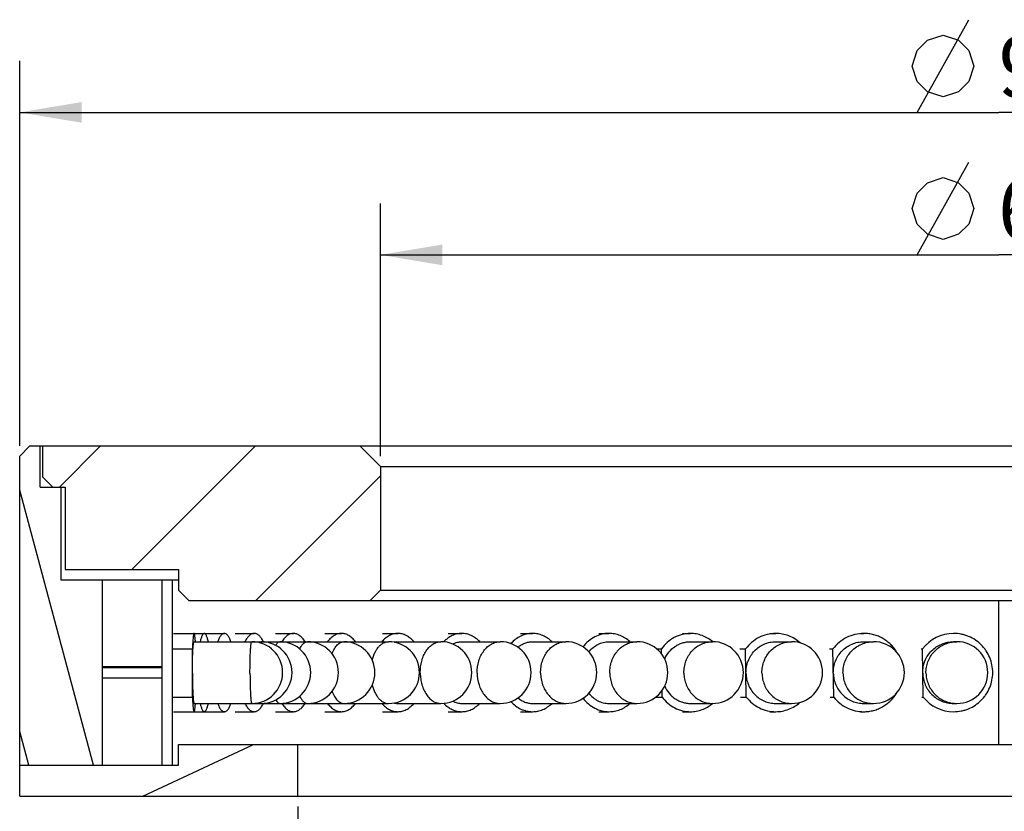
# Model space of a CAD drawing. Header units: millimetres. Extents: x 98 to 281, y 51 to 268.
# Tile 3 of 5: x 101 to 148, y 230 to 268. Entities that reach past the tile are written whole.
import ezdxf
from ezdxf.enums import TextEntityAlignment as Align

# ---------------------------------------------------------------- set-up
doc = ezdxf.new("R2010")
doc.units = ezdxf.units.MM
doc.header["$LTSCALE"] = 23.1
doc.layers.get('0').update_dxf_attribs({"linetype": 'CONTINUOUS'})
doc.layers.add('00_COMPONENTS', color=7, linetype='CONTINUOUS')
doc.layers.add('51__DRAFT_DIMS', color=7, linetype='CONTINUOUS')
doc.styles.get("Standard").update_dxf_attribs({"font": 'simfang.ttf'})
doc.dimstyles.new('DIMSTYLE_3', dxfattribs={"dimtxt": 3, "dimasz": 3, "dimexe": 2.5, "dimexo": 0.5, "dimgap": 0.75, "dimtad": 1, "dimdsep": 46, "dimtxsty": 'STANDARD', "dimblk": '_FILLED', "dimblk1": '_FILLED', "dimblk2": '_FILLED', "dimcen": 0.09, "dimclrt": 3, "dimazin": 2, "dimtp": 0.3, "dimtm": 0.3, "dimtfac": 1, "dimtofl": 0, "dimtmove": 0, "dimatfit": 3, "dimldrblk": '_FILLED', "dimfxl": 1, "dimtolj": 1, "dimarcsym": 0})

# ---------------------------------------------------------------- blocks, each defined once
blk = doc.blocks.new('_FILLED')
at = {"color": 0, "linetype": 'ByBlock'}
blk.add_solid([(0, 0), (-1, 0.167), (-1, -0.167)], dxfattribs=at)
blk = doc.blocks.new('*D3')
at = {"layer": '51__DRAFT_DIMS', "color": 4}
for p, q in [((118.205, 246.922), (118.205, 259.199)), ((178.204, 246.922), (178.204, 259.199)), ((118.205, 256.699), (148.205, 256.699)), ((178.204, 256.699), (148.205, 256.699))]:
    blk.add_line(p, q, dxfattribs=at)
at = {"layer": '51__DRAFT_DIMS', "color": 4, "xscale": 3, "yscale": 3, "zscale": 3, "rotation": 180}
blk.add_blockref('_FILLED', (118.205, 256.699), dxfattribs=at)
at = {"layer": '51__DRAFT_DIMS', "color": 4, "xscale": 3, "yscale": 3, "zscale": 3}
blk.add_blockref('_FILLED', (178.204, 256.699), dxfattribs=at)
at = {"layer": '51__DRAFT_DIMS', "color": 3}
blk.add_text('60', height=3, dxfattribs=at).set_placement((150.205, 257.449), align=Align.CENTER)
blk = doc.blocks.new('*D4')
at = {"layer": '51__DRAFT_DIMS', "color": 4}
for p, q in [((100.705, 247.422), (100.705, 266.119)), ((195.705, 247.422), (195.705, 266.119)), ((100.705, 263.619), (148.205, 263.619)), ((195.705, 263.619), (148.205, 263.619))]:
    blk.add_line(p, q, dxfattribs=at)
at = {"layer": '51__DRAFT_DIMS', "color": 4, "xscale": 3, "yscale": 3, "zscale": 3, "rotation": 180}
blk.add_blockref('_FILLED', (100.705, 263.619), dxfattribs=at)
at = {"layer": '51__DRAFT_DIMS', "color": 4, "xscale": 3, "yscale": 3, "zscale": 3}
blk.add_blockref('_FILLED', (195.705, 263.619), dxfattribs=at)
at = {"layer": '51__DRAFT_DIMS', "color": 3}
blk.add_text('95', height=3, dxfattribs=at).set_placement((150.205, 264.369), align=Align.CENTER)
blk = doc.blocks.new('*D5')
at = {"layer": '51__DRAFT_DIMS', "color": 4}
for p, q in [((114.205, 229.922), (114.205, 218.652)), ((182.204, 229.922), (182.204, 218.652)), ((114.205, 221.152), (148.205, 221.152)), ((182.204, 221.152), (148.205, 221.152))]:
    blk.add_line(p, q, dxfattribs=at)
at = {"layer": '51__DRAFT_DIMS', "color": 4, "xscale": 3, "yscale": 3, "zscale": 3, "rotation": 180}
blk.add_blockref('_FILLED', (114.205, 221.152), dxfattribs=at)
at = {"layer": '51__DRAFT_DIMS', "color": 4, "xscale": 3, "yscale": 3, "zscale": 3}
blk.add_blockref('_FILLED', (182.204, 221.152), dxfattribs=at)
at = {"layer": '51__DRAFT_DIMS', "color": 3}
blk.add_text('68', height=3, dxfattribs=at).set_placement((150.205, 221.902), align=Align.CENTER)

msp = doc.modelspace()

# ---------------------------------------------------------------- hatches: boundary and pattern name
h = msp.add_hatch()
h.set_pattern_fill('DEFAULT__2', color=4, scale=3.033092, angle=285, style=0, pattern_type=0)
h.set_pattern_definition([(285, (0, 0), (2.929742, 0.785022), [])])
edge = h.paths.add_edge_path()
edge.add_line((193.7045, 240.9215), (191.7045, 240.9215))
edge.add_line((193.7045, 245.4215), (193.7045, 240.9215))
edge.add_line((194.7045, 245.4215), (193.7045, 245.4215))
edge.add_line((194.7045, 245.4215), (194.7045, 247.4215))
edge.add_line((195.2045, 247.4215), (194.7045, 247.4215))
edge.add_line((195.7045, 246.9215), (195.2045, 247.4215))
edge.add_line((195.7045, 246.9215), (195.7045, 231.9215))
edge.add_line((195.7045, 231.9215), (191.7045, 231.9215))
edge.add_line((191.7045, 240.9215), (191.7045, 231.9215))
edge = h.paths.add_edge_path()
edge.add_line((104.7048, 240.9215), (102.7047, 240.9215))
edge.add_line((104.7048, 240.9215), (104.7048, 231.9215))
edge.add_line((104.7048, 231.9215), (100.7047, 231.9215))
edge.add_line((100.7047, 246.9215), (100.7047, 231.9215))
edge.add_line((101.2047, 247.4215), (100.7047, 246.9215))
edge.add_line((101.7047, 247.4215), (101.2047, 247.4215))
edge.add_line((101.7047, 245.4215), (101.7047, 247.4215))
edge.add_line((102.7047, 245.4215), (101.7047, 245.4215))
edge.add_line((102.7047, 245.4215), (102.7047, 240.9215))
h = msp.add_hatch()
h.set_pattern_fill('DEFAULT__3', color=4, scale=5.314168, angle=45, style=0, pattern_type=0)
h.set_pattern_definition([(45, (0, 0), (-3.75768, 3.75768), [])])
edge = h.paths.add_edge_path()
edge.add_line((101.8047, 247.4215), (117.2048, 247.4215))
edge.add_line((117.2048, 247.4215), (118.2048, 246.4215))
edge.add_line((118.2048, 246.4215), (118.2048, 240.4215))
edge.add_line((118.2048, 240.4215), (117.7048, 239.9215))
edge.add_line((108.9048, 239.9215), (117.7048, 239.9215))
edge.add_line((108.4048, 240.4215), (108.9048, 239.9215))
edge.add_line((108.4048, 241.4215), (108.4048, 240.4215))
edge.add_line((102.9047, 241.4215), (108.4048, 241.4215))
edge.add_line((102.9047, 245.4215), (102.9047, 241.4215))
edge.add_line((102.305, 245.4215), (102.9047, 245.4215))
edge.add_line((101.8047, 245.9217), (102.305, 245.4215))
edge.add_line((101.8047, 247.4215), (101.8047, 245.9217))
edge = h.paths.add_edge_path()
edge.add_line((179.2045, 247.4215), (194.6045, 247.4215))
edge.add_line((194.6045, 247.4215), (194.6045, 245.9213))
edge.add_line((194.1047, 245.4215), (194.6045, 245.9213))
edge.add_line((193.5045, 245.4215), (194.1047, 245.4215))
edge.add_line((193.5045, 245.4215), (193.5045, 241.4215))
edge.add_line((188.0045, 241.4215), (193.5045, 241.4215))
edge.add_line((188.0045, 241.4215), (188.0045, 240.4215))
edge.add_line((187.5045, 239.9215), (188.0045, 240.4215))
edge.add_line((178.7045, 239.9215), (187.5045, 239.9215))
edge.add_line((178.7045, 239.9215), (178.2045, 240.4215))
edge.add_line((178.2045, 246.4215), (178.2045, 240.4215))
edge.add_line((178.2045, 246.4215), (179.2045, 247.4215))
h = msp.add_hatch()
h.set_pattern_fill('DEFAULT__1', color=4, scale=6.212485, angle=285, style=0, pattern_type=0)
h.set_pattern_definition([(285, (0, 0), (6.0008, 1.60791), [])])
edge = h.paths.add_edge_path()
edge.add_line((188.3045, 240.9215), (188.3045, 231.9215))
edge.add_line((188.3045, 240.9215), (188.8045, 240.9215))
edge.add_line((188.8045, 240.9215), (188.8045, 231.9215))
edge.add_line((188.3045, 231.9215), (188.8045, 231.9215))
edge = h.paths.add_edge_path()
edge.add_line((107.6048, 240.9215), (107.6048, 231.9215))
edge.add_line((108.1048, 240.9215), (107.6048, 240.9215))
edge.add_line((108.1048, 240.9215), (108.1048, 231.9215))
edge.add_line((108.1048, 231.9215), (107.6048, 231.9215))
h = msp.add_hatch()
h.set_pattern_fill('DEFAULT__4', color=4, scale=6.064669, angle=205, style=0, pattern_type=0)
h.set_pattern_definition([(205, (0, 0), (2.56304, -5.49646), [])])
edge = h.paths.add_edge_path()
edge.add_line((100.7047, 230.4215), (114.2048, 230.4215))
edge.add_line((100.7047, 230.4215), (100.7047, 231.9215))
edge.add_line((100.7047, 231.9215), (108.4048, 231.9215))
edge.add_line((108.4048, 231.9215), (108.4048, 232.9215))
edge.add_line((108.4048, 232.9215), (114.2048, 232.9215))
edge.add_line((114.2048, 230.4215), (114.2048, 232.9215))
edge = h.paths.add_edge_path()
edge.add_line((182.2045, 230.4215), (195.7045, 230.4215))
edge.add_line((182.2045, 230.4215), (182.2045, 232.9215))
edge.add_line((182.2045, 232.9215), (188.0045, 232.9215))
edge.add_line((188.0045, 231.9215), (188.0045, 232.9215))
edge.add_line((188.0045, 231.9215), (195.7045, 231.9215))
edge.add_line((195.7045, 230.4215), (195.7045, 231.9215))

# ---------------------------------------------------------------- linework, layer by layer
at = {"layer": '00_COMPONENTS', "color": 7}
for p, q in [((101.2047, 247.4215), (100.7047, 246.9215)), ((101.2047, 247.4215), (195.2045, 247.4215)), ((101.7047, 245.4215), (101.7047, 247.4215)), ((101.8047, 247.4215), (101.8047, 245.9217)), ((117.2048, 247.4215), (118.2048, 246.4215)), ((100.7047, 230.4215), (100.7047, 246.9215)), ((118.2046, 246.4215), (178.2046, 246.4215)), ((118.2048, 246.4215), (118.2048, 240.4215)), ((101.8046, 245.9217), (101.8047, 245.9217)), ((101.8047, 245.9217), (102.305, 245.4215)), ((101.7047, 245.4215), (102.9047, 245.4215)), ((102.7047, 245.4215), (102.7047, 240.9215)), ((102.9047, 245.4215), (102.9047, 241.4215)), ((102.9047, 241.4215), (108.4048, 241.4215)), ((108.4048, 241.4215), (108.4048, 240.4215)), ((102.7047, 240.9215), (108.4046, 240.9215)), ((104.7048, 240.9215), (104.7048, 231.9215)), ((107.6048, 240.9215), (107.6048, 231.9215)), ((108.1048, 240.9215), (108.1048, 231.9215)), ((108.4048, 240.4215), (108.4046, 240.4215)), ((108.4048, 240.4215), (108.9048, 239.9215)), ((118.2048, 240.4215), (117.7048, 239.9215)), ((118.2046, 240.4215), (178.2046, 240.4215)), ((108.9046, 239.9215), (187.5045, 239.9215)), ((108.1678, 238.3215), (109.6573, 238.3215)), ((109.1662, 237.9215), (118.6006, 237.9215)), ((109.6723, 238.3215), (110.6332, 238.3215)), ((111.1577, 238.3215), (112.0815, 238.3215)), ((113.1089, 238.3215), (113.9841, 238.3215)), ((115.5015, 238.3215), (116.3171, 238.3215)), ((118.3054, 238.3215), (119.051, 238.3215)), ((119.051, 237.9215), (121.1388, 237.9215)), ((121.4853, 238.3215), (122.1516, 238.3215)), ((122.1516, 237.9215), (124.0173, 237.9215)), ((125.0012, 238.3215), (125.5798, 238.3215)), ((125.5798, 237.9215), (127.2, 237.9215)), ((128.8088, 238.3215), (129.2925, 238.3215)), ((129.2925, 237.9215), (130.6469, 237.9215)), ((132.8604, 238.3215), (133.2431, 238.3215)), ((133.2431, 237.9215), (134.3145, 237.9215)), ((134.3199, 237.9214), (134.3166, 237.9241)), ((134.3202, 237.9218), (134.317, 237.9245)), ((137.105, 238.3215), (137.3818, 238.3215)), ((137.3818, 237.9215), (138.1568, 237.9215)), ((141.4891, 238.3215), (141.6566, 238.3215)), ((141.6566, 237.9215), (142.1255, 237.9215)), ((146.0138, 237.9215), (146.1707, 237.9215)), ((108.1048, 237.5658), (109.0811, 237.5658)), ((109.083, 235.2337), (109.0811, 237.5658)), ((131.6161, 237.5658), (131.8418, 237.5658)), ((131.845, 237.3237), (131.8418, 237.5658)), ((135.6475, 237.5658), (135.9243, 237.5658)), ((135.9568, 235.2337), (135.9243, 237.5658)), ((139.9938, 237.5658), (140.1613, 237.5658)), ((140.1946, 235.2337), (140.1613, 237.5658)), ((144.4434, 237.5658), (144.4994, 237.5658)), ((144.5332, 235.2337), (144.4994, 237.5658)), ((107.6046, 236.6935), (104.7048, 236.6935)), ((107.6046, 236.6863), (104.7048, 236.6863)), ((107.6046, 236.6567), (104.7048, 236.6567)), ((107.6046, 236.6495), (104.7048, 236.6495)), ((107.6046, 236.1495), (104.7048, 236.1495)), ((131.873, 235.2337), (131.8688, 235.5523)), ((108.1048, 235.2337), (109.083, 235.2337)), ((131.5621, 235.2337), (131.873, 235.2337)), ((135.68, 235.2337), (135.9568, 235.2337)), ((140.0272, 235.2337), (140.1946, 235.2337)), ((144.4771, 235.2337), (144.5332, 235.2337)), ((109.1662, 234.9215), (118.6006, 234.9215)), ((119.051, 234.9215), (121.1388, 234.9215)), ((122.1516, 234.9215), (124.0173, 234.9215)), ((125.5798, 234.9215), (127.2, 234.9215)), ((129.2925, 234.9215), (130.6469, 234.9215)), ((133.2431, 234.9215), (134.3145, 234.9215)), ((137.3818, 234.9215), (138.1568, 234.9215)), ((141.6566, 234.9215), (142.1255, 234.9215)), ((146.0138, 234.9215), (146.1707, 234.9215)), ((108.1678, 234.5215), (109.6573, 234.5215)), ((109.6723, 234.5215), (110.6332, 234.5215)), ((111.1577, 234.5215), (112.0815, 234.5215)), ((113.1089, 234.5215), (113.9841, 234.5215)), ((115.5015, 234.5215), (116.3171, 234.5215)), ((118.3054, 234.5215), (119.051, 234.5215)), ((121.4853, 234.5215), (122.1516, 234.5215)), ((125.0012, 234.5215), (125.5798, 234.5215)), ((128.8088, 234.5215), (129.2925, 234.5215)), ((132.8604, 234.5215), (133.2431, 234.5215)), ((137.105, 234.5215), (137.3818, 234.5215)), ((141.4891, 234.5215), (141.6566, 234.5215)), ((108.4047, 232.9215), (188.0045, 232.9215)), ((108.4048, 231.9215), (108.4048, 232.9215)), ((114.2048, 230.4215), (114.2048, 232.9215)), ((100.7047, 231.9215), (108.4048, 231.9215)), ((100.7047, 230.4215), (195.7045, 230.4215))]:
    msp.add_line(p, q, dxfattribs=at)
at = {"layer": '00_COMPONENTS', "color": 4}
msp.add_line((148.2046, 232.9215), (148.2046, 239.9215), dxfattribs=at)
at = {"layer": '00_COMPONENTS', "color": 7}
for centre, radius, start, end in [((111.9618, 236.4215), 1.5, 270, 90), ((112.4178, 236.4215), 1.5, 270, 90), ((113.3237, 236.4215), 1.5, 270, 90), ((114.6683, 236.4215), 1.5, 270, 90), ((116.4347, 236.4215), 1.5, 270, 90), ((118.6006, 236.4215), 1.5, 270, 90), ((121.1388, 236.4215), 1.5, 270, 90), ((124.0173, 236.4215), 1.5, 270, 90), ((127.2, 236.4215), 1.5, 270, 90), ((130.6469, 236.4215), 1.5, 270, 90), ((134.3145, 236.4215), 1.5, 270, 90), ((138.1568, 236.4215), 1.5, 270, 90), ((142.1255, 236.4215), 1.5, 270, 90), ((146.0142, 236.4255), 1.896, 90.01275, 143.02837), ((146.1707, 236.4215), 1.5, 270, 90), ((146.0142, 236.4174), 1.8959, 218.63398, 269.98828), ((133.1731, 236.2851), 1.7822, 309.92821, 310.09689)]:
    msp.add_arc(centre, radius, start, end, dxfattribs=at)
at = {"layer": '00_COMPONENTS', "color": 4}
for centre, radius, start, end in [((146.1707, 236.4253), 1.4962, 90.00251, 95.99241), ((146.1707, 236.4176), 1.4961, 264.01614, 264.82414), ((146.1708, 236.4184), 1.4968, 264.82468, 269.99665)]:
    msp.add_arc(centre, radius, start, end, dxfattribs=at)
at = {"layer": '00_COMPONENTS', "color": 7}
for points, knots in [([(109.1662, 238.3215), (109.1639, 238.3215), (109.1602, 238.319), (109.1567, 238.3141), (109.1522, 238.3058), (109.147, 238.2912), (109.1411, 238.2691), (109.1353, 238.2409), (109.1295, 238.2066), (109.1239, 238.1663), (109.1161, 238.1013), (109.107, 238.0061), (109.0973, 237.8764), (109.0885, 237.7273), (109.0835, 237.6216), (109.0811, 237.5658)], [0, 0, 0, 0, 0.0090337, 0.0155744, 0.0238358, 0.0459287, 0.0757512, 0.1133793, 0.1587709, 0.2118309, 0.2724048, 0.415351, 0.5857875, 0.7815557, 1, 1, 1, 1]), ([(109.0821, 236.3998), (109.082, 236.4983), (109.0829, 236.6919), (109.0874, 236.9732), (109.0938, 237.1959), (109.1004, 237.3606), (109.1059, 237.4711), (109.112, 237.5712), (109.1185, 237.6602), (109.1255, 237.737), (109.1319, 237.793), (109.1374, 237.8311), (109.1413, 237.8546), (109.1452, 237.8746), (109.1492, 237.8911), (109.1532, 237.904), (109.1567, 237.9124), (109.1598, 237.9172), (109.1622, 237.9201), (109.1647, 237.9215), (109.1662, 237.9215)], [0, 0, 0, 0, 0.1932095, 0.3794209, 0.5513988, 0.6299225, 0.7024356, 0.7682301, 0.826673, 0.8772054, 0.9193501, 0.9371591, 0.9527387, 0.9660636, 0.977122, 0.985917, 0.9924943, 0.9949964, 0.997023, 1, 1, 1, 1]), ([(109.2316, 237.922), (109.2275, 237.9791), (109.221, 238.0592), (109.2098, 238.1581), (109.2028, 238.2079), (109.1969, 238.2418), (109.1927, 238.2626), (109.1885, 238.2803), (109.1843, 238.2947), (109.1799, 238.3062), (109.1753, 238.3155), (109.1699, 238.3215), (109.1662, 238.3215)], [0, 0, 0, 0, 0.4195373, 0.588602, 0.7290403, 0.7882761, 0.8400935, 0.884448, 0.9213563, 0.9509097, 0.9733469, 1, 1, 1, 1]), ([(109.6573, 238.3215), (109.6529, 238.3215), (109.6438, 238.3204), (109.6251, 238.3132), (109.6018, 238.2946), (109.5765, 238.2613), (109.5517, 238.2161), (109.5276, 238.1589), (109.5043, 238.09), (109.482, 238.0098), (109.4686, 237.9524), (109.462, 237.922)], [0, 0, 0, 0, 0.0285487, 0.0587105, 0.1287676, 0.2175465, 0.3281783, 0.4618425, 0.6186992, 0.7983574, 1, 1, 1, 1]), ([(109.8526, 237.922), (109.8461, 237.9524), (109.8327, 238.0098), (109.8104, 238.09), (109.7871, 238.1589), (109.763, 238.2161), (109.7382, 238.2613), (109.7129, 238.2946), (109.6896, 238.3132), (109.6709, 238.3204), (109.6617, 238.3215), (109.6573, 238.3215)], [0, 0, 0, 0, 0.2016543, 0.3813035, 0.5381628, 0.6718213, 0.7824591, 0.8712322, 0.9412913, 0.971451, 1, 1, 1, 1]), ([(110.6332, 238.3215), (110.6186, 238.3215), (110.588, 238.3168), (110.544, 238.2962), (110.5012, 238.263), (110.4597, 238.2174), (110.4194, 238.16), (110.3648, 238.0625), (110.3313, 237.9804), (110.3105, 237.922)], [0, 0, 0, 0, 0.0811742, 0.168601, 0.2672081, 0.380218, 0.5094724, 0.6558263, 1, 1, 1, 1]), ([(110.9559, 237.922), (110.9351, 237.9803), (110.9015, 238.0625), (110.8469, 238.16), (110.8067, 238.2174), (110.7652, 238.263), (110.7224, 238.2962), (110.6783, 238.3168), (110.6478, 238.3215), (110.6332, 238.3215)], [0, 0, 0, 0, 0.3441762, 0.4905318, 0.6197819, 0.7327958, 0.8313989, 0.9188264, 1, 1, 1, 1]), ([(112.0815, 238.3215), (112.0614, 238.3215), (112.0203, 238.317), (111.9598, 238.297), (111.9006, 238.264), (111.8429, 238.2186), (111.787, 238.161), (111.7121, 238.0646), (111.6647, 237.9813), (111.6354, 237.922)], [0, 0, 0, 0, 0.0959745, 0.1956317, 0.3021817, 0.4180944, 0.545079, 0.6841681, 1, 1, 1, 1]), ([(112.5276, 237.922), (112.4984, 237.9813), (112.4379, 238.0875), (112.3431, 238.2005), (112.2625, 238.264), (112.2032, 238.2969), (112.1427, 238.317), (112.1016, 238.3215), (112.0815, 238.3215)], [0, 0, 0, 0, 0.3159648, 0.5817336, 0.6976966, 0.8042879, 0.9039863, 1, 1, 1, 1]), ([(113.9841, 238.3215), (113.9588, 238.3215), (113.9074, 238.3171), (113.8039, 238.2902), (113.6756, 238.2207), (113.5366, 238.0909), (113.4578, 237.9823), (113.4203, 237.922)], [0, 0, 0, 0, 0.1056432, 0.2135921, 0.4438903, 0.7040163, 1, 1, 1, 1]), ([(114.548, 237.922), (114.5104, 237.9823), (114.4316, 238.0909), (114.2926, 238.2207), (114.1644, 238.2902), (114.0609, 238.3171), (114.0095, 238.3215), (113.9841, 238.3215)], [0, 0, 0, 0, 0.2959865, 0.5561109, 0.7864083, 0.8943571, 1, 1, 1, 1]), ([(116.3171, 238.3215), (116.2868, 238.3215), (116.2257, 238.3171), (116.1032, 238.2906), (115.9516, 238.2228), (115.7845, 238.0936), (115.6881, 237.9831), (115.6425, 237.922)], [0, 0, 0, 0, 0.111942, 0.2253759, 0.4616437, 0.718178, 1, 1, 1, 1]), ([(116.9916, 237.922), (116.946, 237.9831), (116.8497, 238.0936), (116.6826, 238.2228), (116.5309, 238.2906), (116.4085, 238.3171), (116.3474, 238.3215), (116.3171, 238.3215)], [0, 0, 0, 0, 0.2818248, 0.5383576, 0.7746245, 0.8880582, 1, 1, 1, 1]), ([(119.051, 238.3215), (118.9811, 238.3215), (118.8385, 238.3035), (118.633, 238.2242), (118.4402, 238.0957), (118.3274, 237.9839), (118.2743, 237.922)], [0, 0, 0, 0, 0.2330416, 0.4736694, 0.7280319, 1, 1, 1, 1]), ([(118.8709, 237.897), (118.8857, 237.901), (118.9447, 237.9152), (119.0056, 237.9215), (119.051, 237.9215)], [0, 0, 0, 0, 0.2524768, 1, 1, 1, 1]), ([(119.8278, 237.922), (119.7747, 237.9839), (119.6618, 238.0957), (119.4691, 238.2242), (119.2636, 238.3035), (119.1209, 238.3215), (119.051, 238.3215)], [0, 0, 0, 0, 0.271971, 0.5263321, 0.7669591, 1, 1, 1, 1]), ([(122.1516, 238.3215), (122.0728, 238.3215), (121.913, 238.3035), (121.6818, 238.2234), (121.4646, 238.0933), (121.3362, 237.9787), (121.2759, 237.9151)], [0, 0, 0, 0, 0.2384878, 0.4820563, 0.7349493, 1, 1, 1, 1]), ([(121.7188, 237.8047), (121.7854, 237.8422), (121.926, 237.901), (122.0774, 237.9215), (122.1516, 237.9215)], [0, 0, 0, 0, 0.5073426, 1, 1, 1, 1]), ([(123.0208, 237.922), (122.9607, 237.9845), (122.8329, 238.0973), (122.6173, 238.2252), (122.3881, 238.3038), (122.2297, 238.3215), (122.1516, 238.3215)], [0, 0, 0, 0, 0.2648523, 0.5176924, 0.7613455, 1, 1, 1, 1]), ([(125.5798, 238.3215), (125.4845, 238.3215), (125.3404, 238.305), (125.1554, 238.2517), (124.9731, 238.1768), (124.7568, 238.0442), (124.607, 237.9049), (124.538, 237.828)], [0, 0, 0, 0, 0.2410126, 0.3629611, 0.4863461, 0.7385355, 1, 1, 1, 1]), ([(124.8777, 237.6499), (124.9279, 237.6931), (125.034, 237.7705), (125.2084, 237.8569), (125.3918, 237.9097), (125.5175, 237.9215), (125.5798, 237.9215)], [0, 0, 0, 0, 0.2585945, 0.5101393, 0.7564612, 1, 1, 1, 1]), ([(126.5305, 237.922), (126.4643, 237.985), (126.3233, 238.0985), (126.0875, 238.2258), (125.8374, 238.3039), (125.6651, 238.3215), (125.5798, 238.3215)], [0, 0, 0, 0, 0.2597482, 0.5115614, 0.7573916, 1, 1, 1, 1]), ([(129.2925, 238.3215), (129.1739, 238.3215), (128.934, 238.2919), (128.5929, 238.1613), (128.2847, 237.9512), (128.1127, 237.7672), (128.0362, 237.6664)], [0, 0, 0, 0, 0.2428811, 0.4890008, 0.7409062, 1, 1, 1, 1]), ([(128.3157, 237.4237), (128.3761, 237.5005), (128.511, 237.6406), (128.7509, 237.8001), (129.0152, 237.8991), (129.2007, 237.9215), (129.2925, 237.9215)], [0, 0, 0, 0, 0.2588149, 0.5106473, 0.7568831, 1, 1, 1, 1]), ([(130.3127, 237.922), (130.2413, 237.9853), (130.089, 238.0993), (129.8362, 238.2263), (129.5683, 238.304), (129.3841, 238.3215), (129.2925, 238.3215)], [0, 0, 0, 0, 0.2560842, 0.5071931, 0.7545891, 1, 1, 1, 1]), ([(133.2431, 238.3215), (133.108, 238.3215), (132.8355, 238.2872), (132.4505, 238.1358), (132.1084, 237.8934), (131.9223, 237.6814), (131.8418, 237.5658)], [0, 0, 0, 0, 0.2453657, 0.4928668, 0.7441407, 1, 1, 1, 1]), ([(131.9959, 237.0756), (132.0516, 237.2), (132.195, 237.4328), (132.4459, 237.6626), (132.6756, 237.7953), (132.8584, 237.8677), (133.0488, 237.9117), (133.1785, 237.9215), (133.2431, 237.9215)], [0, 0, 0, 0, 0.2570516, 0.5086303, 0.6327598, 0.7558196, 0.8781107, 1, 1, 1, 1]), ([(134.317, 237.9245), (134.2413, 237.9878), (134.0801, 238.1014), (133.8142, 238.2272), (133.5327, 238.3042), (133.3393, 238.3215), (133.2431, 238.3215)], [0, 0, 0, 0, 0.253466, 0.5040877, 0.7526037, 1, 1, 1, 1]), ([(137.3818, 238.3215), (137.2414, 238.3215), (136.9588, 238.2874), (136.5589, 238.1366), (136.2031, 237.8947), (136.0085, 237.6819), (135.9243, 237.5658)], [0, 0, 0, 0, 0.2477152, 0.4964768, 0.7470961, 1, 1, 1, 1]), ([(135.9406, 236.3998), (135.9392, 236.4987), (135.9553, 236.6969), (136.0352, 236.9833), (136.1676, 237.248), (136.3477, 237.4805), (136.5683, 237.6717), (136.821, 237.814), (137.0956, 237.9017), (137.2867, 237.9215), (137.3818, 237.9215)], [0, 0, 0, 0, 0.1274242, 0.2544931, 0.3808999, 0.5064137, 0.6309478, 0.7545656, 0.8774755, 1, 1, 1, 1]), ([(138.5707, 237.8634), (138.4892, 237.9362), (138.3134, 238.0672), (138.0198, 238.2124), (137.706, 238.3015), (137.4896, 238.3215), (137.3818, 238.3215)], [0, 0, 0, 0, 0.2519257, 0.502279, 0.7514546, 1, 1, 1, 1]), ([(141.6566, 238.3215), (141.5126, 238.3215), (141.2232, 238.2875), (140.8133, 238.1371), (140.4483, 237.8956), (140.2479, 237.6822), (140.1613, 237.5658)], [0, 0, 0, 0, 0.2491959, 0.4987585, 0.7489719, 1, 1, 1, 1]), ([(140.178, 236.3998), (140.1765, 236.4987), (140.1931, 236.6972), (140.2752, 236.9838), (140.4113, 237.2486), (140.5962, 237.4811), (140.8226, 237.6721), (141.0817, 237.8142), (141.3633, 237.9018), (141.5591, 237.9215), (141.6566, 237.9215)], [0, 0, 0, 0, 0.1258708, 0.2516072, 0.3771092, 0.5022899, 0.6271209, 0.7516262, 0.8758811, 1, 1, 1, 1]), ([(143.2616, 237.4011), (143.2203, 237.4708), (143.1287, 237.605), (142.9668, 237.7867), (142.7833, 237.9459), (142.5812, 238.08), (142.3638, 238.1866), (142.1347, 238.264), (141.8977, 238.311), (141.7369, 238.3215), (141.6566, 238.3215)], [0, 0, 0, 0, 0.1256977, 0.251173, 0.3764196, 0.5014463, 0.6262764, 0.750946, 0.8755024, 1, 1, 1, 1]), ([(144.5163, 236.3998), (144.5149, 236.4987), (144.5316, 236.6973), (144.6148, 236.9841), (144.7528, 237.2489), (144.9401, 237.4813), (145.1694, 237.6723), (145.4318, 237.8143), (145.7169, 237.9018), (145.915, 237.9215), (146.0138, 237.9215)], [0, 0, 0, 0, 0.1251002, 0.2501771, 0.3752335, 0.5002532, 0.6252344, 0.7501796, 0.8750973, 1, 1, 1, 1]), ([(146.0138, 234.5215), (146.1377, 234.5215), (146.3244, 234.5399), (146.5653, 234.6004), (146.7993, 234.6842), (147.0745, 234.8316), (147.3157, 235.0299), (147.4825, 235.2143), (147.6306, 235.4141), (147.7777, 235.6898), (147.8863, 236.0485), (147.923, 236.4215), (147.8863, 236.7946), (147.7777, 237.1532), (147.6306, 237.429), (147.4825, 237.6288), (147.3157, 237.8131), (147.0745, 238.0115), (146.7993, 238.1588), (146.5653, 238.2426), (146.3244, 238.3031), (146.1377, 238.3215), (146.0138, 238.3215)], [0, 0, 0, 0, 0.062433, 0.0936895, 0.1249488, 0.1874026, 0.2498742, 0.2811549, 0.3124403, 0.3749487, 0.4374707, 0.5, 0.5625293, 0.6250513, 0.6875598, 0.7188452, 0.7501258, 0.8125974, 0.8750512, 0.9063105, 0.937567, 1, 1, 1, 1]), ([(109.0821, 236.3998), (109.0822, 236.3033), (109.0833, 236.1141), (109.0881, 235.8398), (109.0957, 235.5874), (109.1044, 235.3953), (109.1128, 235.2596), (109.1193, 235.1737), (109.1262, 235.0995), (109.1325, 235.0455), (109.1379, 235.0087), (109.1417, 234.986), (109.1456, 234.9667), (109.1495, 234.9508), (109.1534, 234.9384), (109.1574, 234.9294), (109.1612, 234.9235), (109.1647, 234.9215), (109.1662, 234.9215)], [0, 0, 0, 0, 0.1947171, 0.3815476, 0.553496, 0.7040977, 0.7695968, 0.8277286, 0.877956, 0.9198257, 0.9375132, 0.9529871, 0.9662204, 0.9772046, 0.9859471, 0.9924931, 0.9970005, 1, 1, 1, 1]), ([(135.9406, 236.3998), (135.9419, 236.3027), (135.9628, 236.1086), (136.0475, 235.8295), (136.1825, 235.5724), (136.3628, 235.3472), (136.5816, 235.1625), (136.8309, 235.0252), (137.1009, 234.9406), (137.2884, 234.9215), (137.3818, 234.9215)], [0, 0, 0, 0, 0.1274451, 0.2544967, 0.3808685, 0.5063491, 0.6308669, 0.7544922, 0.8774321, 1, 1, 1, 1]), ([(140.178, 236.3998), (140.1793, 236.3027), (140.2008, 236.1084), (140.2879, 235.829), (140.4266, 235.5719), (140.6117, 235.3467), (140.8363, 235.1621), (141.0919, 235.025), (141.3687, 234.9405), (141.5609, 234.9215), (141.6566, 234.9215)], [0, 0, 0, 0, 0.1258779, 0.2516078, 0.3770971, 0.5022659, 0.6270912, 0.7515995, 0.8758654, 1, 1, 1, 1]), ([(144.5163, 236.3998), (144.5177, 236.3027), (144.5395, 236.1082), (144.6277, 235.8288), (144.7683, 235.5716), (144.9558, 235.3465), (145.1832, 235.1619), (145.4421, 235.0249), (145.7223, 234.9405), (145.9168, 234.9215), (146.0138, 234.9215)], [0, 0, 0, 0, 0.1251009, 0.250177, 0.3752321, 0.5002505, 0.625231, 0.7501766, 0.8750955, 1, 1, 1, 1]), ([(131.9961, 235.7671), (132.0518, 235.6428), (132.1952, 235.41), (132.446, 235.1803), (132.6757, 235.0476), (132.8585, 234.9753), (133.0488, 234.9314), (133.1785, 234.9215), (133.2431, 234.9215)], [0, 0, 0, 0, 0.25705, 0.5086276, 0.6327572, 0.7558176, 0.8781097, 1, 1, 1, 1]), ([(109.083, 235.2337), (109.0854, 235.181), (109.0904, 235.0811), (109.0991, 234.9403), (109.1087, 234.818), (109.1175, 234.7285), (109.1251, 234.6672), (109.1307, 234.6294), (109.1363, 234.5972), (109.1419, 234.5707), (109.1476, 234.5499), (109.1526, 234.5363), (109.157, 234.5285), (109.1604, 234.5239), (109.164, 234.5215), (109.1662, 234.5215)], [0, 0, 0, 0, 0.2191016, 0.4150625, 0.585375, 0.7280306, 0.7884362, 0.8413322, 0.8865788, 0.924088, 0.9538379, 0.9759137, 0.9841947, 0.9907814, 1, 1, 1, 1]), ([(121.7187, 235.0384), (121.7854, 235.0009), (121.926, 234.942), (122.0774, 234.9215), (122.1516, 234.9215)], [0, 0, 0, 0, 0.5073441, 1, 1, 1, 1]), ([(124.8774, 235.1934), (124.9276, 235.1502), (125.0337, 235.0727), (125.2082, 234.9862), (125.3916, 234.9334), (125.5174, 234.9215), (125.5798, 234.9215)], [0, 0, 0, 0, 0.2586022, 0.5101487, 0.7564673, 1, 1, 1, 1]), ([(128.0363, 235.1766), (128.1128, 235.0758), (128.2848, 234.8918), (128.5929, 234.6817), (128.934, 234.5511), (129.1739, 234.5215), (129.2925, 234.5215)], [0, 0, 0, 0, 0.2590954, 0.510998, 0.7571181, 1, 1, 1, 1]), ([(128.3155, 235.4196), (128.3759, 235.3427), (128.5108, 235.2026), (128.7508, 235.043), (129.0152, 234.944), (129.2007, 234.9215), (129.2925, 234.9215)], [0, 0, 0, 0, 0.2588186, 0.510652, 0.7568861, 1, 1, 1, 1]), ([(131.873, 235.2337), (131.954, 235.1242), (132.139, 234.9239), (132.4742, 234.6958), (132.8484, 234.5537), (133.1122, 234.5215), (133.2431, 234.5215)], [0, 0, 0, 0, 0.2556065, 0.5067956, 0.7544036, 1, 1, 1, 1]), ([(135.9568, 235.2337), (136.0414, 235.1238), (136.2349, 234.9227), (136.5834, 234.6951), (136.9721, 234.5535), (137.2458, 234.5215), (137.3818, 234.5215)], [0, 0, 0, 0, 0.2527759, 0.503353, 0.752169, 1, 1, 1, 1]), ([(140.1946, 235.2337), (140.2817, 235.1234), (140.4809, 234.922), (140.8384, 234.6947), (141.2369, 234.5534), (141.5171, 234.5215), (141.6566, 234.5215)], [0, 0, 0, 0, 0.2509826, 0.5011807, 0.7507629, 1, 1, 1, 1]), ([(141.6566, 234.5215), (141.7369, 234.5215), (141.8978, 234.532), (142.1349, 234.5791), (142.3641, 234.6566), (142.5816, 234.7633), (142.7838, 234.8974), (142.9673, 235.0568), (143.1291, 235.2387), (143.2208, 235.3729), (143.2621, 235.4427)], [0, 0, 0, 0, 0.1244974, 0.2490535, 0.3737229, 0.4985528, 0.6235794, 0.7488262, 0.8743019, 1, 1, 1, 1]), ([(109.1662, 234.5215), (109.1699, 234.5215), (109.1753, 234.5276), (109.1799, 234.5368), (109.1843, 234.5483), (109.1885, 234.5628), (109.1927, 234.5805), (109.1969, 234.6014), (109.2028, 234.6352), (109.2098, 234.6851), (109.221, 234.7841), (109.2275, 234.8643), (109.2317, 234.9215)], [0, 0, 0, 0, 0.0266491, 0.0490805, 0.0786332, 0.1155459, 0.1599007, 0.2117149, 0.270955, 0.4113953, 0.5804652, 1, 1, 1, 1]), ([(109.462, 234.9213), (109.4686, 234.8908), (109.4819, 234.8333), (109.5043, 234.7532), (109.5276, 234.6843), (109.5516, 234.627), (109.5764, 234.5817), (109.6018, 234.5485), (109.6251, 234.5298), (109.6438, 234.5227), (109.6529, 234.5215), (109.6573, 234.5215)], [0, 0, 0, 0, 0.2016464, 0.3813028, 0.5381695, 0.671836, 0.7824682, 0.8712475, 0.9412968, 0.9714552, 1, 1, 1, 1]), ([(109.6573, 234.5215), (109.6663, 234.5215), (109.6863, 234.527), (109.7128, 234.5485), (109.7383, 234.5818), (109.763, 234.6271), (109.7871, 234.6844), (109.8104, 234.7533), (109.8328, 234.8335), (109.8461, 234.891), (109.8527, 234.9215)], [0, 0, 0, 0, 0.0583195, 0.1283901, 0.2171951, 0.3278761, 0.461592, 0.6185244, 0.7982515, 1, 1, 1, 1]), ([(110.3104, 234.9213), (110.3312, 234.8628), (110.3648, 234.7807), (110.4194, 234.6831), (110.4596, 234.6256), (110.5012, 234.5801), (110.544, 234.5468), (110.588, 234.5263), (110.6186, 234.5215), (110.6332, 234.5215)], [0, 0, 0, 0, 0.3441812, 0.4905446, 0.6198012, 0.7328104, 0.8314152, 0.918834, 1, 1, 1, 1]), ([(110.6332, 234.5215), (110.6478, 234.5215), (110.6784, 234.5263), (110.7224, 234.5468), (110.7653, 234.5801), (110.8068, 234.6257), (110.847, 234.6832), (110.9017, 234.7809), (110.9352, 234.863), (110.9561, 234.9215)], [0, 0, 0, 0, 0.0811528, 0.168562, 0.2671571, 0.380168, 0.5094225, 0.6557906, 1, 1, 1, 1]), ([(111.6353, 234.9213), (111.6646, 234.8619), (111.712, 234.7786), (111.7869, 234.6821), (111.8428, 234.6245), (111.9005, 234.5791), (111.9598, 234.5461), (112.0203, 234.526), (112.0614, 234.5215), (112.0815, 234.5215)], [0, 0, 0, 0, 0.3158402, 0.4549372, 0.5819236, 0.6978349, 0.8043821, 0.9040324, 1, 1, 1, 1]), ([(112.0815, 234.5215), (112.1016, 234.5215), (112.1428, 234.526), (112.2033, 234.5461), (112.2626, 234.5791), (112.3432, 234.6427), (112.438, 234.7558), (112.4986, 234.8621), (112.5278, 234.9215)], [0, 0, 0, 0, 0.0959958, 0.1956781, 0.3022606, 0.4182196, 0.6840018, 1, 1, 1, 1]), ([(113.4201, 234.9213), (113.4577, 234.8609), (113.5365, 234.7522), (113.6756, 234.6224), (113.8038, 234.5529), (113.9074, 234.526), (113.9588, 234.5215), (113.9841, 234.5215)], [0, 0, 0, 0, 0.2959907, 0.5561241, 0.7864186, 0.8943622, 1, 1, 1, 1]), ([(113.9841, 234.5215), (114.0095, 234.5215), (114.0609, 234.526), (114.1645, 234.5529), (114.2928, 234.6225), (114.4319, 234.7524), (114.5107, 234.8611), (114.5483, 234.9215)], [0, 0, 0, 0, 0.1056289, 0.213565, 0.4438507, 0.7039849, 1, 1, 1, 1]), ([(115.6424, 234.9213), (115.688, 234.8601), (115.7844, 234.7495), (115.9515, 234.6203), (116.1031, 234.5524), (116.2257, 234.5259), (116.2868, 234.5215), (116.3171, 234.5215)], [0, 0, 0, 0, 0.2818269, 0.5383669, 0.7746317, 0.8880619, 1, 1, 1, 1]), ([(116.3171, 234.5215), (116.3474, 234.5215), (116.4085, 234.5259), (116.5311, 234.5524), (116.6828, 234.6203), (116.8499, 234.7497), (116.9463, 234.8603), (116.9919, 234.9215)], [0, 0, 0, 0, 0.1119314, 0.2253555, 0.461613, 0.7181527, 1, 1, 1, 1]), ([(118.2741, 234.9213), (118.3272, 234.8593), (118.4401, 234.7474), (118.6329, 234.6189), (118.8384, 234.5395), (118.9811, 234.5215), (119.051, 234.5215)], [0, 0, 0, 0, 0.271971, 0.5263379, 0.7669636, 1, 1, 1, 1]), ([(118.8706, 234.9462), (118.8854, 234.9421), (118.9445, 234.9278), (119.0056, 234.9215), (119.051, 234.9215)], [0, 0, 0, 0, 0.2524855, 1, 1, 1, 1]), ([(119.051, 234.5215), (119.121, 234.5215), (119.2637, 234.5395), (119.4693, 234.6189), (119.6621, 234.7476), (119.775, 234.8595), (119.8281, 234.9215)], [0, 0, 0, 0, 0.2330264, 0.4736463, 0.7280121, 1, 1, 1, 1]), ([(121.2758, 234.928), (121.3361, 234.8645), (121.4645, 234.7498), (121.6818, 234.6196), (121.913, 234.5396), (122.0728, 234.5215), (122.1516, 234.5215)], [0, 0, 0, 0, 0.2650497, 0.5179456, 0.7615137, 1, 1, 1, 1]), ([(122.1516, 234.5215), (122.2297, 234.5215), (122.3882, 234.5393), (122.6175, 234.618), (122.8333, 234.746), (122.9611, 234.8589), (123.0212, 234.9215)], [0, 0, 0, 0, 0.2386444, 0.4822924, 0.7351355, 1, 1, 1, 1]), ([(124.538, 235.015), (124.6071, 234.9381), (124.7568, 234.7988), (124.9731, 234.6662), (125.1554, 234.5914), (125.3404, 234.538), (125.4845, 234.5215), (125.5798, 234.5215)], [0, 0, 0, 0, 0.2614659, 0.5136541, 0.6370387, 0.7589871, 1, 1, 1, 1]), ([(125.5798, 234.5215), (125.6652, 234.5215), (125.8376, 234.5391), (126.0878, 234.6173), (126.3236, 234.7448), (126.4647, 234.8584), (126.5309, 234.9215)], [0, 0, 0, 0, 0.2426016, 0.4884283, 0.7402435, 1, 1, 1, 1]), ([(129.2925, 234.5215), (129.3841, 234.5215), (129.5684, 234.539), (129.8365, 234.6169), (130.0894, 234.744), (130.2418, 234.858), (130.3132, 234.9215)], [0, 0, 0, 0, 0.2454066, 0.4928003, 0.7439105, 1, 1, 1, 1]), ([(133.2431, 234.5215), (133.3393, 234.5215), (133.5327, 234.5388), (133.8142, 234.6158), (134.0801, 234.7416), (134.2413, 234.8552), (134.3169, 234.9185)], [0, 0, 0, 0, 0.2473965, 0.4959127, 0.7465342, 1, 1, 1, 1]), ([(137.3818, 234.5215), (137.4897, 234.5215), (137.7063, 234.5416), (138.0204, 234.6309), (138.3143, 234.7764), (138.4902, 234.9076), (138.5717, 234.9805)], [0, 0, 0, 0, 0.2485429, 0.4977171, 0.7480712, 1, 1, 1, 1])]:
    msp.add_open_spline(points, degree=3, knots=knots, dxfattribs=at)
at = {"layer": '00_COMPONENTS', "color": 4}
for points, knots in [([(111.8777, 236.3998), (111.8776, 236.4983), (111.8785, 236.6919), (111.883, 236.9732), (111.8893, 237.1959), (111.896, 237.3606), (111.9015, 237.4711), (111.9076, 237.5712), (111.9141, 237.6602), (111.9211, 237.737), (111.9275, 237.793), (111.9329, 237.8311), (111.9369, 237.8546), (111.9408, 237.8746), (111.9448, 237.8911), (111.9488, 237.904), (111.9523, 237.9124), (111.9554, 237.9172), (111.9578, 237.9201), (111.9603, 237.9215), (111.9618, 237.9215)], [0, 0, 0, 0, 0.1932095, 0.3794209, 0.5513988, 0.6299225, 0.7024356, 0.7682301, 0.826673, 0.8772054, 0.9193501, 0.9371591, 0.9527387, 0.9660636, 0.977122, 0.985917, 0.9924943, 0.9949964, 0.997023, 1, 1, 1, 1]), ([(112.3524, 237.8699), (112.3573, 237.8778), (112.367, 237.8917), (112.3832, 237.9084), (112.4001, 237.919), (112.4121, 237.9215), (112.4178, 237.9215)], [0, 0, 0, 0, 0.3196617, 0.5847698, 0.8054824, 1, 1, 1, 1]), ([(113.1273, 237.7432), (113.1411, 237.7699), (113.1688, 237.8173), (113.2171, 237.8752), (113.2616, 237.9072), (113.2976, 237.9195), (113.3152, 237.9215), (113.3237, 237.9215)], [0, 0, 0, 0, 0.3245677, 0.5919825, 0.8105092, 0.9072958, 1, 1, 1, 1]), ([(114.2961, 237.5634), (114.3198, 237.6162), (114.3586, 237.6905), (114.4208, 237.777), (114.4674, 237.8287), (114.5157, 237.8696), (114.5656, 237.8993), (114.6166, 237.9174), (114.6514, 237.9215), (114.6683, 237.9215)], [0, 0, 0, 0, 0.3198978, 0.4601802, 0.5876158, 0.7031571, 0.8085195, 0.9063006, 1, 1, 1, 1]), ([(115.8587, 237.3338), (115.8902, 237.4189), (115.9447, 237.5394), (116.0373, 237.6805), (116.1094, 237.766), (116.1861, 237.8343), (116.2665, 237.8841), (116.3498, 237.9146), (116.4068, 237.9215), (116.4347, 237.9215)], [0, 0, 0, 0, 0.312669, 0.452198, 0.5801101, 0.6969628, 0.8041523, 0.9040544, 1, 1, 1, 1]), ([(117.8065, 237.0276), (117.823, 237.0921), (117.861, 237.2165), (117.9343, 237.3911), (118.0215, 237.5459), (118.1208, 237.6778), (118.2304, 237.7841), (118.3485, 237.8624), (118.4727, 237.9106), (118.5586, 237.9215), (118.6006, 237.9215)], [0, 0, 0, 0, 0.1562309, 0.304368, 0.4430942, 0.5716695, 0.6901153, 0.7994105, 0.9016467, 1, 1, 1, 1]), ([(120.1393, 236.3998), (120.1383, 236.4985), (120.1493, 236.6943), (120.2037, 236.9784), (120.2939, 237.2413), (120.4169, 237.4732), (120.5684, 237.6653), (120.7433, 237.8101), (120.9062, 237.8865), (121.0391, 237.9165), (121.1057, 237.9215), (121.1388, 237.9215)], [0, 0, 0, 0, 0.1479481, 0.2929365, 0.4320792, 0.5630575, 0.6845091, 0.7963959, 0.900347, 0.9504726, 1, 1, 1, 1]), ([(122.8989, 236.3998), (122.8968, 236.5952), (122.9359, 236.8879), (123.0728, 237.243), (123.2111, 237.4754), (123.3813, 237.6674), (123.5775, 237.8115), (123.7922, 237.9011), (123.9432, 237.9215), (124.0173, 237.9215)], [0, 0, 0, 0, 0.2812661, 0.4167204, 0.5460373, 0.6683117, 0.7836661, 0.8934141, 1, 1, 1, 1]), ([(125.9768, 236.3998), (125.9756, 236.4986), (125.9891, 236.6955), (126.0562, 236.9807), (126.1677, 237.2447), (126.3196, 237.4771), (126.5062, 237.669), (126.7209, 237.8125), (126.9552, 237.9014), (127.1191, 237.9215), (127.2, 237.9215)], [0, 0, 0, 0, 0.1370582, 0.2724703, 0.4046824, 0.5325176, 0.6554029, 0.7735093, 0.8878124, 1, 1, 1, 1]), ([(129.3341, 236.3998), (129.3329, 236.4986), (129.3474, 236.6961), (129.4198, 236.9818), (129.5399, 237.2461), (129.7033, 237.4786), (129.9039, 237.6702), (130.1342, 237.8132), (130.3851, 237.9015), (130.5601, 237.9215), (130.6469, 237.9215)], [0, 0, 0, 0, 0.132982, 0.2648478, 0.3945637, 0.5213626, 0.644903, 0.7653405, 0.8833413, 1, 1, 1, 1]), ([(132.9288, 236.3998), (132.9275, 236.4986), (132.9429, 236.6966), (133.0195, 236.9827), (133.1466, 237.2472), (133.3195, 237.4797), (133.5315, 237.6711), (133.7745, 237.8137), (134.0389, 237.9017), (134.223, 237.9215), (134.3145, 237.9215)], [0, 0, 0, 0, 0.1297837, 0.2588834, 0.3866815, 0.5127229, 0.6368217, 0.7590899, 0.8799343, 1, 1, 1, 1]), ([(136.7156, 236.3998), (136.7142, 236.4987), (136.7303, 236.6969), (136.8102, 236.9833), (136.9427, 237.248), (137.1227, 237.4805), (137.3433, 237.6717), (137.596, 237.814), (137.8707, 237.9017), (138.0617, 237.9215), (138.1568, 237.9215)], [0, 0, 0, 0, 0.1274242, 0.2544931, 0.3808999, 0.5064137, 0.6309478, 0.7545656, 0.8774755, 1, 1, 1, 1]), ([(140.6469, 236.3998), (140.6455, 236.4987), (140.662, 236.6972), (140.7441, 236.9838), (140.8802, 237.2486), (141.0651, 237.4811), (141.2915, 237.6721), (141.5507, 237.8142), (141.8322, 237.9018), (142.028, 237.9215), (142.1255, 237.9215)], [0, 0, 0, 0, 0.1258708, 0.2516072, 0.3771092, 0.5022899, 0.6271209, 0.7516262, 0.8758811, 1, 1, 1, 1]), ([(144.6732, 236.3998), (144.6718, 236.4922), (144.6863, 236.6777), (144.7587, 236.9469), (144.8794, 237.1982), (145.0442, 237.4229), (145.2474, 237.6135), (145.4823, 237.7633), (145.7405, 237.8673), (145.9228, 237.9037), (146.0145, 237.9133)], [0, 0, 0, 0, 0.1250929, 0.2501651, 0.37522, 0.5002412, 0.6252269, 0.7501775, 0.8750987, 1, 1, 1, 1]), ([(111.8777, 236.3998), (111.8777, 236.3033), (111.8789, 236.1141), (111.8837, 235.8398), (111.8913, 235.5874), (111.9, 235.3953), (111.9084, 235.2596), (111.9149, 235.1737), (111.9218, 235.0995), (111.9281, 235.0455), (111.9335, 235.0087), (111.9373, 234.986), (111.9412, 234.9667), (111.9451, 234.9508), (111.949, 234.9384), (111.953, 234.9294), (111.9568, 234.9235), (111.9603, 234.9215), (111.9618, 234.9215)], [0, 0, 0, 0, 0.1947171, 0.3815476, 0.553496, 0.7040977, 0.7695968, 0.8277286, 0.877956, 0.9198257, 0.9375132, 0.9529871, 0.9662204, 0.9772046, 0.9859471, 0.9924931, 0.9970005, 1, 1, 1, 1]), ([(120.1393, 236.3998), (120.1402, 236.303), (120.1544, 236.1115), (120.2121, 235.8345), (120.3042, 235.579), (120.4275, 235.3543), (120.5779, 235.1685), (120.7505, 235.0289), (120.9105, 234.9552), (121.0409, 234.9263), (121.1063, 234.9215), (121.1388, 234.9215)], [0, 0, 0, 0, 0.1482475, 0.2931904, 0.4320894, 0.5627766, 0.6840249, 0.7958909, 0.9000285, 0.9503036, 1, 1, 1, 1]), ([(122.8989, 236.3998), (122.901, 236.2083), (122.9446, 235.9226), (123.0843, 235.5773), (123.2229, 235.3522), (123.3918, 235.1666), (123.5853, 235.0275), (123.7965, 234.9412), (123.9446, 234.9215), (124.0173, 234.9215)], [0, 0, 0, 0, 0.2814228, 0.4166725, 0.545763, 0.6678922, 0.7832484, 0.8931546, 1, 1, 1, 1]), ([(125.9768, 236.3998), (125.9779, 236.3029), (125.9954, 236.1102), (126.0667, 235.8321), (126.1804, 235.5757), (126.3325, 235.3505), (126.5177, 235.165), (126.7294, 235.0266), (126.9597, 234.9409), (127.1206, 234.9215), (127.2, 234.9215)], [0, 0, 0, 0, 0.1371875, 0.2725425, 0.4046008, 0.5322748, 0.6550656, 0.773187, 0.8876163, 1, 1, 1, 1]), ([(129.3341, 236.3998), (129.3354, 236.3028), (129.3542, 236.1096), (129.431, 235.8311), (129.5534, 235.5743), (129.7171, 235.3491), (129.9161, 235.1639), (130.1433, 235.0259), (130.3899, 234.9408), (130.5617, 234.9215), (130.6469, 234.9215)], [0, 0, 0, 0, 0.1330607, 0.2648806, 0.3944888, 0.5211796, 0.644661, 0.7651149, 0.8832059, 1, 1, 1, 1]), ([(132.9288, 236.3998), (132.9301, 236.3027), (132.9501, 236.1091), (133.0314, 235.8302), (133.161, 235.5732), (133.3341, 235.348), (133.5444, 235.1631), (133.7841, 235.0255), (134.044, 234.9406), (134.2247, 234.9215), (134.3145, 234.9215)], [0, 0, 0, 0, 0.1298275, 0.2588959, 0.3866267, 0.512603, 0.6366681, 0.7589491, 0.8798506, 1, 1, 1, 1]), ([(136.7156, 236.3998), (136.717, 236.3027), (136.7378, 236.1086), (136.8226, 235.8295), (136.9576, 235.5724), (137.1379, 235.3472), (137.3567, 235.1625), (137.6059, 235.0252), (137.8759, 234.9406), (138.0635, 234.9215), (138.1568, 234.9215)], [0, 0, 0, 0, 0.1274451, 0.2544967, 0.3808685, 0.5063491, 0.6308669, 0.7544922, 0.8774321, 1, 1, 1, 1]), ([(140.6469, 236.3998), (140.6483, 236.3027), (140.6697, 236.1084), (140.7568, 235.829), (140.8955, 235.5719), (141.0806, 235.3467), (141.3052, 235.1621), (141.5608, 235.025), (141.8376, 234.9405), (142.0298, 234.9215), (142.1255, 234.9215)], [0, 0, 0, 0, 0.1258779, 0.2516078, 0.3770971, 0.5022659, 0.6270912, 0.7515995, 0.8758654, 1, 1, 1, 1]), ([(144.6732, 236.3998), (144.6745, 236.3092), (144.6936, 236.1277), (144.7708, 235.8656), (144.894, 235.6217), (145.0591, 235.404), (145.2607, 235.2198), (145.4923, 235.075), (145.746, 234.9745), (145.9247, 234.9391), (146.0147, 234.9297)], [0, 0, 0, 0, 0.1250935, 0.2501653, 0.375219, 0.5002389, 0.6252239, 0.7501747, 0.8750969, 1, 1, 1, 1]), ([(115.8586, 235.5095), (115.8902, 235.4243), (115.9447, 235.3038), (116.0372, 235.1626), (116.1094, 235.077), (116.186, 235.0088), (116.2665, 234.959), (116.3497, 234.9284), (116.4068, 234.9215), (116.4347, 234.9215)], [0, 0, 0, 0, 0.3126754, 0.4522083, 0.5801219, 0.6969731, 0.8041607, 0.9040594, 1, 1, 1, 1]), ([(117.8064, 235.8159), (117.8229, 235.7514), (117.8608, 235.6269), (117.9342, 235.4523), (118.0213, 235.2974), (118.1206, 235.1654), (118.2303, 235.0591), (118.3484, 234.9807), (118.4727, 234.9325), (118.5586, 234.9215), (118.6006, 234.9215)], [0, 0, 0, 0, 0.1562349, 0.3043767, 0.4431077, 0.5716862, 0.6901324, 0.7994247, 0.9016547, 1, 1, 1, 1]), ([(113.1271, 235.1002), (113.1409, 235.0735), (113.1686, 235.026), (113.2109, 234.9753), (113.2461, 234.947), (113.2716, 234.9324), (113.2975, 234.9235), (113.3151, 234.9215), (113.3237, 234.9215)], [0, 0, 0, 0, 0.3244166, 0.5916761, 0.7063828, 0.8107099, 0.9073965, 1, 1, 1, 1]), ([(114.2961, 235.2797), (114.3198, 235.2269), (114.3586, 235.1526), (114.4208, 235.066), (114.4674, 235.0144), (114.5157, 234.9735), (114.5656, 234.9437), (114.6166, 234.9256), (114.6514, 234.9215), (114.6683, 234.9215)], [0, 0, 0, 0, 0.3199015, 0.4601878, 0.5876211, 0.7031642, 0.8085237, 0.9063032, 1, 1, 1, 1]), ([(112.3523, 234.9732), (112.3572, 234.9654), (112.3669, 234.9515), (112.3832, 234.9347), (112.4001, 234.9241), (112.4121, 234.9215), (112.4178, 234.9215)], [0, 0, 0, 0, 0.3197528, 0.5849153, 0.8055761, 1, 1, 1, 1])]:
    msp.add_open_spline(points, degree=3, knots=knots, dxfattribs=at)
at = {"layer": '51__DRAFT_DIMS', "color": 3}
for p, q in [((144.2515, 263.6192), (146.7515, 268.1192)), ((144.2515, 256.6993), (146.7515, 261.1993))]:
    msp.add_line(p, q, dxfattribs=at)
for points in [[(144.0015, 265.8692), (144.2515, 266.6192), (144.7515, 267.1192), (145.5015, 267.3692), (146.2515, 267.1192), (146.7515, 266.6192), (147.0015, 265.8692), (146.7515, 265.1192), (146.2515, 264.6192), (145.5015, 264.3692), (144.7515, 264.6192), (144.2515, 265.1192), (144.0015, 265.8692)], [(144.0015, 258.9493), (144.2515, 259.6993), (144.7515, 260.1993), (145.5015, 260.4493), (146.2515, 260.1993), (146.7515, 259.6993), (147.0015, 258.9493), (146.7515, 258.1993), (146.2515, 257.6993), (145.5015, 257.4493), (144.7515, 257.6993), (144.2515, 258.1993), (144.0015, 258.9493)]]:
    msp.add_lwpolyline(points, dxfattribs=at)

# ---------------------------------------------------------------- dimensions: what is measured, and where the dimension line sits
at = {"layer": '51__DRAFT_DIMS', "color": 4}
for base, p1, p2, picture, middle in [((195.7045, 263.6192), (100.7047, 246.9215), (195.7045, 246.9215), '*D4', (150.2046, 263.6192)), ((178.2045, 256.6993), (118.2048, 246.4215), (178.2045, 246.4215), '*D3', (150.2046, 256.6993)), ((182.2045, 221.1519), (114.2048, 230.4215), (182.2045, 230.4215), '*D5', (150.2046, 221.1519))]:
    dim = msp.add_linear_dim(base=base, p1=p1, p2=p2, text='%%c<>', dimstyle='DIMSTYLE_3', dxfattribs=at)
    dim.commit()
    dim.dimension.update_dxf_attribs({"geometry": picture, "text_midpoint": middle, "dimtype": 160})

doc.saveas('drawing.dxf')
